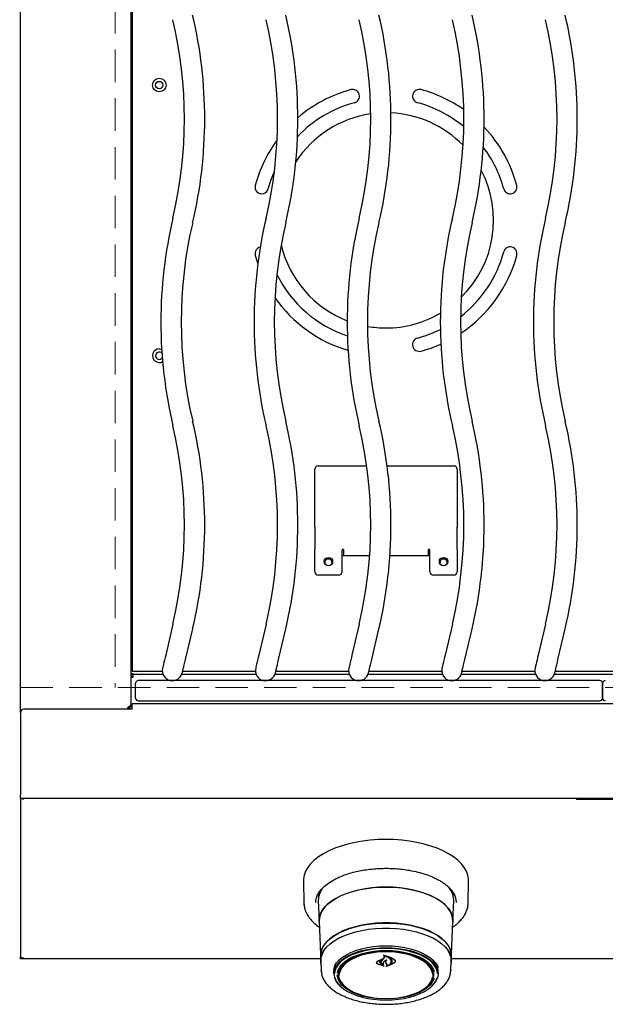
# Model space of a CAD drawing. Header units: inches. Extents: x 35 to 165, y 14 to 115.
# Tile 14 of 39: x 57 to 67, y 68 to 87. Entities that reach past the tile are written whole.
import ezdxf

# ---------------------------------------------------------------- set-up
doc = ezdxf.new("R2010")
doc.units = ezdxf.units.IN
doc.header["$LTSCALE"] = 12
doc.header["$MEASUREMENT"] = 0
doc.linetypes.add('HIDDEN', pattern=[0.075, 0.05, -0.025])
doc.layers.add('FORMAT', color=7, linetype='Continuous')
doc.styles.add('SLDTEXTSTYLE0', font='TXT', dxfattribs={"width": 0.75})
doc.dimstyles.new('SLDDIMSTYLE1', dxfattribs={"dimtxt": 1.17, "dimasz": 1.56, "dimexe": 0, "dimexo": 0.0625, "dimgap": 0.2925, "dimtad": 0, "dimtih": 1, "dimtoh": 1, "dimdec": 3, "dimrnd": 1e-09, "dimzin": 12, "dimdsep": 46, "dimlunit": 5, "dimtxsty": 'SLDTEXTSTYLE0', "dimsah": 1, "dimcen": 0.09, "dimadec": 0, "dimazin": 3, "dimtfac": 1, "dimtdec": 3, "dimtofl": 0, "dimtmove": 0, "dimatfit": 3, "dimfxl": 1, "dimfrac": 2, "dimtolj": 1, "dimtzin": 12, "dimarcsym": 0})

# ---------------------------------------------------------------- blocks, each defined once
blk = doc.blocks.new('_D_7')
at = {"layer": 'FORMAT'}
for p, q in [((56.004, 93.977), (42.469, 93.977)), ((43.969, 93.977), (43.969, 82.601)), ((43.969, 69.333), (43.969, 80.709)), ((55.963, 69.333), (42.469, 69.333))]:
    blk.add_line(p, q, dxfattribs=at)
for points in [[(43.969, 93.977), (43.729, 92.417), (44.209, 92.417)], [(43.969, 69.333), (44.209, 70.893), (43.729, 70.893)]]:
    blk.add_solid(points, dxfattribs=at)
at = {"layer": 'FORMAT', "insert": (42.955, 82.217), "char_height": 1.17, "attachment_point": 1, "style": 'SLDTEXTSTYLE0'}
blk.add_mtext('3A', dxfattribs=at)

msp = doc.modelspace()

# ---------------------------------------------------------------- linework, layer by layer
at = {"color": 7, "linetype": 'Continuous', "lineweight": 25}
for p, q in [((56.5628, 73.8796), (56.5628, 93.9351)), ((58.6008, 91.9085), (58.6008, 74.0333)), ((58.6253, 91.2286), (58.6253, 74.7131)), ((60.898, 82.3238), (60.9448, 82.1693)), ((62.0628, 78.4352), (62.9564, 78.4352)), ((63.3338, 78.4352), (64.5628, 78.4352)), ((62.0003, 77.3538), (62.0003, 78.3727)), ((64.6253, 78.3727), (64.6253, 77.3538)), ((62.0003, 77.3043), (62.0003, 77.3538)), ((62.0003, 77.3043), (62.0003, 76.8892)), ((64.6253, 77.3538), (64.6253, 77.3043)), ((64.6253, 76.8892), (64.6253, 77.3043)), ((62.0003, 76.8751), (62.0003, 76.8892)), ((62.0003, 76.4812), (62.0003, 76.8751)), ((62.5303, 76.8892), (62.5003, 76.8892)), ((62.5003, 76.8892), (62.5003, 76.8751)), ((62.5003, 76.4812), (62.5003, 76.8751)), ((62.5003, 76.7834), (63.0111, 76.7834)), ((62.5303, 76.8892), (62.5303, 76.7834)), ((63.386, 76.7834), (64.1253, 76.7834)), ((64.1253, 76.8892), (64.0953, 76.8892)), ((64.0953, 76.7834), (64.0953, 76.8892)), ((64.1253, 76.8751), (64.1253, 76.8892)), ((64.1253, 76.4812), (64.1253, 76.8751)), ((64.6253, 76.8892), (64.6253, 76.8751)), ((64.6253, 76.8751), (64.6253, 76.4812)), ((62.4378, 76.4187), (62.0628, 76.4187)), ((64.5628, 76.4187), (64.1878, 76.4187)), ((59.3783, 75.5137), (59.2441, 74.9431)), ((61.0983, 75.5137), (60.9641, 74.9431)), ((62.8183, 75.5137), (62.6841, 74.9431)), ((64.5383, 75.5137), (64.4041, 74.9431)), ((66.2583, 75.5137), (66.1241, 74.9431)), ((59.6081, 74.8574), (59.7424, 75.428)), ((61.3281, 74.8574), (61.4624, 75.428)), ((63.0481, 74.8574), (63.1824, 75.428)), ((64.7681, 74.8574), (64.9024, 75.428)), ((66.4881, 74.8574), (66.6224, 75.428)), ((58.6208, 74.9709), (58.6008, 74.9709)), ((58.6253, 74.9709), (58.6208, 74.9709)), ((58.6008, 74.6014), (58.6383, 74.6014)), ((58.6008, 74.5948), (58.6383, 74.5948)), ((58.6253, 74.7131), (58.6253, 74.6431)), ((58.6253, 74.6431), (59.1823, 74.6431)), ((58.6333, 74.5806), (58.6383, 74.5806)), ((58.6383, 74.6014), (58.6383, 74.5972)), ((58.6383, 74.5972), (58.6383, 74.5806)), ((58.6383, 74.5806), (58.6383, 74.5327)), ((59.1981, 74.5806), (58.6383, 74.5806)), ((60.9181, 74.5806), (59.5396, 74.5806)), ((59.5577, 74.6431), (60.9023, 74.6431)), ((62.6381, 74.5806), (61.2596, 74.5806)), ((61.2777, 74.6431), (62.6223, 74.6431)), ((64.3581, 74.5806), (62.9796, 74.5806)), ((62.9977, 74.6431), (64.3423, 74.6431)), ((66.0781, 74.5806), (64.6996, 74.5806)), ((64.7177, 74.6431), (66.0623, 74.6431)), ((67.8231, 74.5806), (66.4196, 74.5806)), ((66.4377, 74.6431), (67.8073, 74.6431)), ((58.6383, 74.5285), (58.6008, 74.5285)), ((58.6333, 74.5426), (58.6383, 74.5426)), ((58.6383, 74.5327), (58.6383, 74.5285)), ((58.6878, 74.1458), (58.6878, 74.4199)), ((67.2628, 74.4699), (58.7378, 74.4699)), ((67.3128, 74.1458), (67.3128, 74.4199)), ((67.3128, 74.4199), (67.3128, 74.1458)), ((76.0003, 74.0421), (58.6253, 74.0421)), ((58.6253, 73.9831), (58.6253, 74.0421)), ((58.7378, 74.0959), (67.2628, 74.0959)), ((56.5628, 73.8796), (56.5628, 72.3511)), ((58.6253, 73.9421), (56.6253, 73.9421)), ((58.5628, 73.9858), (58.5628, 73.9421)), ((58.5831, 73.9645), (58.5628, 73.9645)), ((58.5658, 73.9421), (58.5697, 73.9451)), ((58.5753, 73.9859), (58.5753, 73.9957)), ((58.5753, 73.9859), (58.6001, 73.9859)), ((58.5753, 73.9793), (58.5753, 73.9859)), ((58.5753, 73.9793), (58.5947, 73.9793)), ((58.6253, 73.9421), (58.6253, 73.9831)), ((56.5628, 72.2921), (56.5628, 72.3511)), ((78.0628, 72.2921), (56.5628, 72.2921)), ((56.5628, 72.2921), (56.5628, 69.3749)), ((56.6218, 72.2894), (56.6218, 72.2921)), ((66.8324, 72.2921), (66.8324, 72.2791)), ((66.8773, 72.2721), (66.8394, 72.2721)), ((67.0707, 72.2721), (66.8773, 72.2721)), ((67.1045, 72.2721), (67.0755, 72.2721)), ((67.1951, 72.2721), (67.1045, 72.2721)), ((67.1091, 72.2791), (67.1091, 72.2921)), ((67.2203, 72.2721), (67.1951, 72.2721)), ((67.197, 72.2791), (67.197, 72.2921)), ((67.5002, 72.2721), (67.2203, 72.2721)), ((61.7867, 70.7663), (61.7949, 70.3614)), ((64.8308, 70.3614), (64.839, 70.7663)), ((64.4886, 70.6363), (64.486, 70.6341)), ((62.0708, 70.5045), (62.0564, 70.5313)), ((62.0631, 70.4057), (62.0784, 70.0274)), ((64.5473, 70.0274), (64.5626, 70.4057)), ((64.5693, 70.5313), (64.5552, 70.5051)), ((64.5626, 70.4057), (64.5628, 70.4183)), ((64.601, 70.4336), (64.6104, 70.3725)), ((61.7949, 70.3614), (61.8077, 70.2825)), ((62.0806, 70.027), (62.1052, 69.4148)), ((64.5204, 69.4148), (64.5451, 70.027)), ((56.5628, 69.3749), (56.5628, 69.3722)), ((56.5628, 69.3332), (56.5628, 69.3722)), ((56.6218, 69.3332), (56.5628, 69.3332)), ((56.6218, 69.3332), (56.6218, 69.3411)), ((62.1064, 69.3332), (56.6218, 69.3332)), ((62.1045, 69.3785), (62.1083, 69.285)), ((63.1546, 69.2859), (63.2467, 69.3302)), ((63.1561, 69.2815), (63.234, 69.3191)), ((63.2352, 69.3181), (63.2074, 69.2935)), ((63.2478, 69.3291), (63.2355, 69.3201)), ((63.2355, 69.3185), (63.2355, 69.3237)), ((63.2366, 69.293), (63.2688, 69.3294)), ((63.267, 69.3357), (63.2845, 69.3626)), ((63.2688, 69.3294), (63.2864, 69.355)), ((63.2743, 69.3962), (63.2743, 69.3868)), ((63.2845, 69.3626), (63.2863, 69.3721)), ((63.3702, 69.3678), (63.3702, 69.3601)), ((64.5174, 69.285), (64.5212, 69.3785)), ((70.1064, 69.3332), (64.5193, 69.3332)), ((62.1106, 69.2851), (62.1178, 69.1066)), ((62.4378, 69.0863), (62.4416, 69.127)), ((63.142, 69.2621), (63.142, 69.2597)), ((63.2777, 69.1955), (63.1626, 69.233)), ((63.2694, 69.1994), (63.1638, 69.233)), ((63.1992, 69.2684), (63.1992, 69.2757)), ((63.226, 69.27), (63.226, 69.2677)), ((63.2261, 69.2248), (63.2704, 69.2004)), ((63.2275, 69.2258), (63.2787, 69.1965)), ((63.2618, 69.2261), (63.2618, 69.2262)), ((63.3185, 69.247), (63.3096, 69.2667)), ((63.3204, 69.2464), (63.3115, 69.265)), ((63.3302, 69.2238), (63.3185, 69.247)), ((63.3321, 69.2242), (63.3204, 69.2464)), ((63.3321, 69.2147), (63.3321, 69.2259)), ((63.4676, 69.2585), (63.3994, 69.2196)), ((63.4047, 69.2243), (63.4047, 69.2241)), ((63.466, 69.2571), (63.4062, 69.2237)), ((63.4065, 69.2794), (63.4065, 69.2824)), ((63.4831, 69.2866), (63.4831, 69.2904)), ((64.5079, 69.1066), (64.5151, 69.2851)), ((64.5081, 69.1186), (64.5079, 69.1066)), ((62.1183, 69.0977), (62.1178, 69.1066)), ((62.3475, 69.0996), (62.3477, 69.1094)), ((62.3487, 69.0883), (62.3485, 69.098)), ((62.3487, 69.0883), (62.3503, 69.0463)), ((62.438, 69.0775), (62.4378, 69.0863)), ((62.438, 69.0775), (62.44, 69.0291)), ((64.1857, 69.0291), (64.1877, 69.0775)), ((64.2754, 69.0463), (64.277, 69.0883))]:
    msp.add_line(p, q, dxfattribs=at)
at = {"color": 7, "linetype": 'Continuous', "lineweight": 25, "flags": 128}
for points in [[(61.1395, 83.5532), (61.1934, 83.7262), (61.2515, 83.8728)], [(59.1253, 80.5959), (59.1681, 80.5883), (59.1712, 80.5872)], [(59.2441, 74.9431), (59.2329, 74.8956), (59.2222, 74.8499), (59.2123, 74.8079), (59.2036, 74.771), (59.1965, 74.7407), (59.1912, 74.7182), (59.1879, 74.7044), (59.1868, 74.6997)], [(60.9641, 74.9431), (60.9529, 74.8956), (60.9422, 74.8499), (60.9323, 74.8079), (60.9236, 74.771), (60.9165, 74.7407), (60.9112, 74.7182), (60.9079, 74.7044), (60.9068, 74.6997)], [(62.6841, 74.9431), (62.6729, 74.8956), (62.6622, 74.8499), (62.6523, 74.8079), (62.6436, 74.771), (62.6365, 74.7407), (62.6312, 74.7182), (62.6279, 74.7044), (62.6268, 74.6997)], [(64.4041, 74.9431), (64.3929, 74.8956), (64.3822, 74.8499), (64.3723, 74.8079), (64.3636, 74.771), (64.3565, 74.7407), (64.3512, 74.7182), (64.3479, 74.7044), (64.3468, 74.6997)], [(66.1241, 74.9431), (66.1129, 74.8956), (66.1022, 74.8499), (66.0923, 74.8079), (66.0836, 74.771), (66.0765, 74.7407), (66.0712, 74.7182), (66.0679, 74.7044), (66.0668, 74.6997)], [(59.5509, 74.614), (59.552, 74.6187), (59.5552, 74.6326), (59.5605, 74.6551), (59.5677, 74.6853), (59.5763, 74.7222), (59.5862, 74.7643), (59.597, 74.8099), (59.6081, 74.8574)], [(61.2709, 74.614), (61.272, 74.6187), (61.2752, 74.6326), (61.2805, 74.6551), (61.2877, 74.6853), (61.2963, 74.7222), (61.3062, 74.7643), (61.317, 74.8099), (61.3281, 74.8574)], [(62.9909, 74.614), (62.992, 74.6187), (62.9952, 74.6326), (63.0005, 74.6551), (63.0077, 74.6853), (63.0163, 74.7222), (63.0262, 74.7643), (63.037, 74.8099), (63.0481, 74.8574)], [(64.7109, 74.614), (64.712, 74.6187), (64.7152, 74.6326), (64.7205, 74.6551), (64.7277, 74.6853), (64.7363, 74.7222), (64.7462, 74.7643), (64.757, 74.8099), (64.7681, 74.8574)], [(66.4309, 74.614), (66.432, 74.6187), (66.4352, 74.6326), (66.4405, 74.6551), (66.4477, 74.6853), (66.4563, 74.7222), (66.4662, 74.7643), (66.477, 74.8099), (66.4881, 74.8574)], [(64.839, 70.7663), (64.8378, 70.8052), (64.8248, 70.8779), (64.7981, 70.9496), (64.7578, 71.0197), (64.7042, 71.0875), (64.638, 71.1525), (64.5597, 71.214), (64.47, 71.2715), (64.3697, 71.3245), (64.2597, 71.3724), (64.1411, 71.4149), (64.015, 71.4515), (63.8824, 71.4819), (63.7446, 71.5059), (63.6029, 71.5231), (63.4585, 71.5336), (63.3128, 71.537), (63.1671, 71.5336), (63.0228, 71.5231), (62.8811, 71.5059), (62.7433, 71.4819), (62.6107, 71.4515), (62.4846, 71.4149), (62.366, 71.3724), (62.256, 71.3245), (62.1557, 71.2715), (62.066, 71.214), (61.9877, 71.1525), (61.9215, 71.0875), (61.8679, 71.0197), (61.8276, 70.9496), (61.8009, 70.8779), (61.7879, 70.8052), (61.7867, 70.7663)], [(62.082, 69.9907), (62.0781, 70.0398), (62.0851, 70.1054), (62.106, 70.1703), (62.1406, 70.2337), (62.1885, 70.2949), (62.2491, 70.3532), (62.3217, 70.408), (62.4056, 70.4586), (62.4998, 70.5044), (62.6031, 70.545), (62.7146, 70.5799), (62.8328, 70.6086), (62.9564, 70.6309), (63.0841, 70.6465), (63.2143, 70.6552), (63.3457, 70.657), (63.4767, 70.6517), (63.6059, 70.6396), (63.7317, 70.6206), (63.8528, 70.595), (63.9678, 70.5632), (64.0753, 70.5254), (64.1742, 70.4821), (64.2634, 70.4339), (64.3418, 70.3811), (64.4085, 70.3245), (64.4628, 70.2646), (64.5041, 70.2023), (64.5319, 70.138), (64.5458, 70.0727), (64.5458, 70.007), (64.5437, 69.9907)], [(63.3128, 70.6557), (63.1818, 70.6522), (63.0523, 70.6417), (62.9257, 70.6245), (62.8035, 70.6006), (62.6871, 70.5703), (62.5778, 70.5341), (62.4768, 70.4922), (62.3853, 70.4452), (62.3043, 70.3936), (62.2347, 70.338), (62.1773, 70.279), (62.1328, 70.2173), (62.1017, 70.1536), (62.0842, 70.0886), (62.0806, 70.027)], [(64.5451, 70.027), (64.5415, 70.0886), (64.524, 70.1536), (64.4929, 70.2173), (64.4484, 70.279), (64.391, 70.338), (64.3214, 70.3936), (64.2404, 70.4452), (64.1489, 70.4922), (64.0479, 70.5341), (63.9386, 70.5703), (63.8221, 70.6006), (63.7, 70.6245), (63.5734, 70.6417), (63.4439, 70.6522), (63.3128, 70.6557)], [(61.7949, 70.3614), (61.7963, 70.3357), (61.8052, 70.2806)], [(64.8035, 70.2256), (64.8231, 70.2925), (64.8308, 70.3614)], [(64.5212, 69.3785), (64.5214, 69.3907), (64.5143, 69.456), (64.4932, 69.5206), (64.4581, 69.5837), (64.4097, 69.6444), (64.3484, 69.7022), (64.275, 69.7564), (64.1903, 69.8063), (64.0953, 69.8513), (63.9911, 69.8909), (63.879, 69.9246), (63.7602, 69.9521), (63.6362, 69.973), (63.5084, 69.987), (63.3783, 69.9941), (63.2474, 69.9941), (63.1173, 69.987), (62.9895, 69.973), (62.8655, 69.9521), (62.7467, 69.9246), (62.6346, 69.8909), (62.5304, 69.8513), (62.4354, 69.8063), (62.3507, 69.7564), (62.2773, 69.7022), (62.216, 69.6444), (62.1675, 69.5837), (62.1325, 69.5206), (62.1114, 69.456), (62.1043, 69.3907), (62.1045, 69.3785)], [(62.1068, 69.4043), (62.1136, 69.4551), (62.1347, 69.5195), (62.1696, 69.5825), (62.218, 69.6431), (62.2792, 69.7008), (62.3525, 69.7549), (62.437, 69.8047), (62.5319, 69.8496), (62.6359, 69.8891), (62.7478, 69.9228), (62.8663, 69.9502), (62.9901, 69.9711), (63.1177, 69.9851), (63.2475, 69.9922), (63.3782, 69.9922), (63.508, 69.9851), (63.6356, 69.9711), (63.7594, 69.9502), (63.8779, 69.9228), (63.9898, 69.8891), (64.0938, 69.8496), (64.1887, 69.8047), (64.2732, 69.7549), (64.3465, 69.7008), (64.4077, 69.6431), (64.456, 69.5825), (64.491, 69.5195), (64.5121, 69.4551), (64.5187, 69.4079)], [(62.1121, 69.2479), (62.1081, 69.2972), (62.1151, 69.3623), (62.1362, 69.4267), (62.1711, 69.4895), (62.2194, 69.5501), (62.2805, 69.6077), (62.3537, 69.6617), (62.4382, 69.7114), (62.5329, 69.7563), (62.6367, 69.7958), (62.7485, 69.8294), (62.8669, 69.8568), (62.9905, 69.8776), (63.1179, 69.8916), (63.2476, 69.8987), (63.3781, 69.8987), (63.5078, 69.8916), (63.6352, 69.8776), (63.7588, 69.8568), (63.8772, 69.8294), (63.989, 69.7958), (64.0928, 69.7563), (64.1875, 69.7114), (64.272, 69.6617), (64.3452, 69.6077), (64.4063, 69.5501), (64.4546, 69.4895), (64.4895, 69.4267), (64.5106, 69.3623), (64.5176, 69.2972), (64.5136, 69.2479)], [(62.1106, 69.2851), (62.1103, 69.2972), (62.1174, 69.3622), (62.1385, 69.4264), (62.1733, 69.4892), (62.2215, 69.5496), (62.2825, 69.6071), (62.3555, 69.661), (62.4398, 69.7107), (62.5344, 69.7554), (62.638, 69.7948), (62.7496, 69.8284), (62.8678, 69.8557), (62.9911, 69.8765), (63.1183, 69.8905), (63.2477, 69.8975), (63.378, 69.8975), (63.5074, 69.8905), (63.6346, 69.8765), (63.7579, 69.8557), (63.8761, 69.8284), (63.9877, 69.7948), (64.0913, 69.7554), (64.1859, 69.7107), (64.2702, 69.661), (64.3432, 69.6071), (64.4042, 69.5496), (64.4524, 69.4892), (64.4872, 69.4264), (64.5083, 69.3622), (64.5153, 69.2972), (64.5151, 69.2851)], [(62.3501, 69.056), (62.3572, 69.1141), (62.3781, 69.1712), (62.4127, 69.2267), (62.4604, 69.2797), (62.5206, 69.3295), (62.5923, 69.3752), (62.6745, 69.4163), (62.766, 69.4522), (62.8655, 69.4823), (62.9715, 69.5061), (63.0825, 69.5234), (63.1968, 69.5339), (63.3128, 69.5374), (63.4289, 69.5339), (63.5432, 69.5234), (63.6542, 69.5061), (63.7602, 69.4823), (63.8597, 69.4522), (63.9512, 69.4163), (64.0334, 69.3752), (64.1051, 69.3295), (64.1653, 69.2797), (64.213, 69.2267), (64.2476, 69.1712), (64.2685, 69.1141), (64.2755, 69.056), (64.2685, 68.998), (64.2476, 68.9409), (64.213, 68.8854), (64.1653, 68.8324), (64.1456, 68.8146)], [(63.3128, 69.5229), (63.198, 69.5194), (63.0848, 69.5091), (62.9749, 69.492), (62.8699, 69.4683), (62.7714, 69.4386), (62.6808, 69.4031), (62.5994, 69.3624), (62.5284, 69.3171), (62.4689, 69.2678), (62.4217, 69.2154), (62.3874, 69.1604), (62.3667, 69.1038), (62.3603, 69.0624)], [(62.3684, 69.2086), (62.3995, 69.2571), (62.4479, 69.3108), (62.5089, 69.3613), (62.5817, 69.4077), (62.6651, 69.4495), (62.7579, 69.4858), (62.8589, 69.5163), (62.9664, 69.5406), (63.0791, 69.5581), (63.1951, 69.5687), (63.3128, 69.5723), (63.4306, 69.5687), (63.5466, 69.5581), (63.6592, 69.5406), (63.7668, 69.5163), (63.8678, 69.4858), (63.9606, 69.4495), (64.044, 69.4077), (64.1168, 69.3613), (64.1778, 69.3108), (64.2262, 69.2571), (64.2613, 69.2007), (64.2749, 69.1686)], [(62.4151, 69.0659), (62.4151, 69.0659), (62.4292, 69.122), (62.4573, 69.1767), (62.4989, 69.2292), (62.5533, 69.2787), (62.6197, 69.3244), (62.6971, 69.3656), (62.7841, 69.4016), (62.8795, 69.4318), (62.9817, 69.4559), (63.0891, 69.4733), (63.2001, 69.4839), (63.3128, 69.4875)], [(64.2658, 69.0543), (64.259, 69.1038), (64.2383, 69.1604), (64.204, 69.2154), (64.1568, 69.2678), (64.0973, 69.3171), (64.0263, 69.3624), (63.9449, 69.4031), (63.8543, 69.4386), (63.7558, 69.4683), (63.6508, 69.492), (63.5409, 69.5091), (63.4277, 69.5194), (63.3128, 69.5229)], [(63.3128, 69.4875), (63.4256, 69.4839), (63.5366, 69.4733), (63.644, 69.4559), (63.7462, 69.4318), (63.8416, 69.4016), (63.9286, 69.3656), (64.006, 69.3244), (64.0724, 69.2787), (64.1268, 69.2292), (64.1684, 69.1767), (64.1965, 69.122), (64.204, 69.0989)], [(62.6901, 69.3623), (62.6305, 69.3297), (62.5651, 69.2847), (62.5115, 69.2359), (62.4706, 69.1842), (62.4429, 69.1304), (62.429, 69.0752), (62.429, 69.0196), (62.4429, 68.9644), (62.4706, 68.9106), (62.5115, 68.8589), (62.5651, 68.8101), (62.5941, 68.7887)], [(62.5494, 68.8262), (62.5388, 68.836), (62.4935, 68.8872), (62.4617, 68.9408), (62.4438, 68.996), (62.4402, 69.0519), (62.451, 69.1076), (62.4759, 69.1621), (62.5145, 69.2146), (62.5663, 69.2642), (62.6303, 69.3101), (62.7055, 69.3515), (62.7907, 69.3878), (62.8844, 69.4183), (62.9852, 69.4426), (63.0914, 69.4602), (63.2012, 69.4709), (63.3128, 69.4745)], [(64.1758, 69.0479), (64.1727, 69.0697), (64.155, 69.1244), (64.1235, 69.1774), (64.0787, 69.228), (64.0213, 69.2754), (63.9523, 69.3186), (63.8728, 69.3571), (63.7841, 69.3902), (63.6877, 69.4174), (63.585, 69.4382), (63.478, 69.4522), (63.3682, 69.4593), (63.2575, 69.4593), (63.1477, 69.4522), (63.0406, 69.4382), (62.938, 69.4174), (62.8416, 69.3902), (62.7529, 69.3571), (62.6734, 69.3186), (62.6044, 69.2754), (62.547, 69.228), (62.5022, 69.1774), (62.4707, 69.1244), (62.453, 69.0697), (62.4496, 69.0447)], [(63.3128, 69.4745), (63.4245, 69.4709), (63.5343, 69.4602), (63.6405, 69.4426), (63.7413, 69.4183), (63.835, 69.3878), (63.9202, 69.3515), (63.9954, 69.3101), (64.0594, 69.2642), (64.1112, 69.2146), (64.1498, 69.1621), (64.1747, 69.1076), (64.1854, 69.0519), (64.1819, 68.996), (64.164, 68.9408), (64.1322, 68.8872), (64.0869, 68.836), (64.0763, 68.8262)], [(64.0316, 68.7887), (64.0606, 68.8101), (64.1142, 68.8589), (64.1551, 68.9106), (64.1828, 68.9644), (64.1967, 69.0196), (64.1967, 69.0752), (64.1828, 69.1304), (64.1551, 69.1842), (64.1142, 69.2359), (64.0606, 69.2847), (63.9952, 69.3297), (63.9356, 69.3623)], [(62.3485, 69.098), (62.3555, 69.1561), (62.3734, 69.2069)], [(64.1841, 69.127), (64.1878, 69.0863), (64.1877, 69.0775)], [(62.3647, 68.9977), (62.3667, 68.9889), (62.3874, 68.9323), (62.4217, 68.8774), (62.4689, 68.8249), (62.5284, 68.7756), (62.5994, 68.7303), (62.6808, 68.6896), (62.7714, 68.6542), (62.8699, 68.6244), (62.9749, 68.6008), (63.0848, 68.5836), (63.198, 68.5733), (63.3128, 68.5698), (63.4277, 68.5733), (63.5409, 68.5836), (63.6508, 68.6008), (63.7558, 68.6244), (63.8543, 68.6542), (63.9449, 68.6896), (64.0263, 68.7303), (64.0973, 68.7756), (64.1568, 68.8249), (64.204, 68.8774), (64.2383, 68.9323), (64.259, 68.9887)], [(64.204, 68.9763), (64.1965, 68.9534), (64.1684, 68.8987), (64.1268, 68.8462), (64.0724, 68.7967), (64.006, 68.751), (63.9286, 68.7098), (63.8416, 68.6738), (63.7462, 68.6436), (63.644, 68.6195), (63.5366, 68.6021), (63.4256, 68.5915), (63.3128, 68.5879), (63.2001, 68.5915), (63.0891, 68.6021), (62.9817, 68.6195), (62.8795, 68.6436), (62.7841, 68.6738), (62.6971, 68.7098), (62.6197, 68.751), (62.5533, 68.7967), (62.4989, 68.8462), (62.4573, 68.8987), (62.4292, 68.9534), (62.4151, 69.0095), (62.4133, 69.0349)], [(62.4291, 69.0767), (62.4358, 69.0327), (62.441, 69.015)], [(63.3128, 68.5963), (63.4233, 68.5999), (63.532, 68.6105), (63.637, 68.6279), (63.7367, 68.6519), (63.8295, 68.6821), (63.9138, 68.718), (63.9882, 68.759), (64.0515, 68.8044), (64.1027, 68.8534), (64.141, 68.9054), (64.1656, 68.9593), (64.1756, 69.0067)], [(64.1847, 69.015), (64.1899, 69.0327), (64.1966, 69.0767)], [(62.4827, 68.9088), (62.4847, 68.9054), (62.5229, 68.8534), (62.5741, 68.8044), (62.6375, 68.759), (62.7119, 68.718), (62.7962, 68.6821), (62.889, 68.6519), (62.9887, 68.6279), (63.0937, 68.6105), (63.2024, 68.5999), (63.3128, 68.5963)]]:
    msp.add_lwpolyline(points, dxfattribs=at)
at = {"color": 7, "linetype": 'Continuous', "lineweight": 25}
for centre, radius in [((59.1253, 85.4709), 0.125), ((59.1253, 85.4709), 0.068), ((62.2503, 76.6687), 0.0775), ((64.3753, 76.6687), 0.0775)]:
    msp.add_circle(centre, radius, dxfattribs=at)
for centre, radius, start, end in [((51.5904, 84.8459), 8.3745, 346.76135, 13.23865), ((53.3104, 84.8459), 8.3745, 346.76135, 13.23865), ((55.0304, 84.8459), 8.3745, 346.76135, 13.23865), ((56.7504, 84.8459), 8.3745, 346.76135, 13.23865), ((58.4704, 84.8459), 8.3745, 346.76135, 13.23865), ((51.5904, 84.8459), 8.0005, 346.76135, 13.23865), ((53.3104, 84.8459), 8.0005, 346.76135, 13.23865), ((55.0304, 84.8459), 8.0005, 346.76135, 13.23865), ((56.7504, 84.8459), 8.0005, 346.76135, 13.23865), ((58.4704, 84.8459), 8.0005, 346.76135, 13.23865), ((63.3128, 82.9709), 2.5, 105, 130.63021), ((62.6982, 85.2649), 0.125, 285, 105), ((63.9275, 85.2649), 0.125, 75, 255), ((63.3128, 82.9709), 2.5, 54.93553, 75), ((63.3128, 82.9709), 2.25, 105, 136.58378), ((63.3128, 82.9709), 2.25, 50.31444, 75), ((63.3128, 82.9709), 1.987, 98.17216, 146.94251), ((63.3128, 82.9709), 1.987, 44.25568, 87.36432), ((63.3128, 82.9709), 2.5, 15, 43.5901), ((63.3128, 82.9709), 2.5, 143.56981, 165), ((63.3128, 82.9709), 2.25, 15, 37.04114), ((63.3128, 82.9709), 1.987, 314.38519, 27.77143), ((61.0188, 83.5856), 0.125, 165, 345), ((65.6069, 83.5856), 0.125, 195, 15), ((67.5303, 81.0959), 8.3745, 166.76135, 193.23865), ((69.2503, 81.0959), 8.3745, 166.76135, 193.23865), ((70.9703, 81.0959), 8.3745, 166.76135, 193.23865), ((72.6903, 81.0959), 8.3745, 166.76135, 193.23865), ((74.4103, 81.0959), 8.3745, 166.76135, 193.23865), ((67.5303, 81.0959), 8.0005, 166.76135, 193.23865), ((69.2503, 81.0959), 8.0005, 166.76135, 193.23865), ((70.9703, 81.0959), 8.0005, 166.76135, 193.23865), ((72.6903, 81.0959), 8.0005, 166.76135, 193.23865), ((74.4103, 81.0959), 8.0005, 166.76135, 193.23865), ((61.0188, 82.3562), 0.125, 103.0318, 195), ((63.3128, 82.9709), 1.987, 193.10601, 248.84594), ((63.3128, 82.9709), 2.25, 307.75028, 345), ((65.6069, 82.3562), 0.125, 345, 165), ((63.3128, 82.9709), 2.5, 303.49537, 345), ((63.3128, 82.9709), 2.25, 206.41026, 251.52277), ((63.3128, 82.9709), 2.5, 214.88764, 253.72468), ((63.3128, 82.9709), 1.987, 270, 300.36499), ((63.3128, 82.9709), 1.987, 260.06982, 270), ((63.3128, 82.9709), 2.25, 285, 296.50305), ((63.9275, 80.6768), 0.125, 105, 285), ((59.1253, 80.4709), 0.125, 90, 300.03477), ((63.3128, 82.9709), 2.5, 285, 293.90309), ((59.1253, 80.4709), 0.068, 42.07286, 326.43266), ((51.5904, 77.3459), 8.0005, 346.76135, 13.23865), ((51.5904, 77.3459), 8.3745, 346.76135, 13.23865), ((53.3104, 77.3459), 8.0005, 346.76135, 13.23865), ((53.3104, 77.3459), 8.3745, 346.76135, 13.23865), ((55.0304, 77.3459), 8.0005, 346.76135, 13.23865), ((55.0304, 77.3459), 8.3745, 346.76135, 13.23865), ((56.7504, 77.3459), 8.0005, 346.76135, 13.23865), ((56.7504, 77.3459), 8.3745, 346.76135, 13.23865), ((58.4704, 77.3459), 8.0005, 346.76135, 13.23865), ((58.4704, 77.3459), 8.3745, 346.76135, 13.23865), ((62.0628, 78.3727), 0.0625, 90, 180), ((64.5628, 78.3727), 0.0625, 0, 90), ((62.2503, 76.6483), 0.0675, 338.06456, 201.93544), ((64.3753, 76.6483), 0.0675, 338.06457, 201.93543), ((62.0628, 76.4812), 0.0625, 180, 270), ((62.4378, 76.4812), 0.0625, 270, 0), ((64.1878, 76.4812), 0.0625, 180, 270), ((64.5628, 76.4812), 0.0625, 270, 0), ((58.6333, 74.5226), 0.058, 90, 124.07965), ((59.3688, 74.6569), 0.187, 166.76135, 346.76135), ((61.0888, 74.6569), 0.187, 166.76135, 346.76135), ((62.8088, 74.6569), 0.187, 166.76135, 346.76135), ((64.5288, 74.6569), 0.187, 166.76135, 346.76135), ((66.2488, 74.6569), 0.187, 166.76135, 346.76135), ((58.6333, 74.5226), 0.02, 90, 162.93981), ((58.7378, 74.4199), 0.05, 90, 180), ((67.2628, 74.4199), 0.05, 0, 90), ((67.3628, 74.4199), 0.05, 90, 180), ((58.7378, 74.1458), 0.05, 180, 270), ((67.2628, 74.1458), 0.05, 270, 0), ((67.3628, 74.1458), 0.05, 180, 270), ((56.6253, 73.8796), 0.0625, 90, 180), ((58.5563, 73.9586), 0.019, 135, 239.88288), ((66.8394, 72.2791), 0.007, 180, 270), ((62.4377, 70.4082), 0.3746, 138.54172, 180.38013), ((64.1829, 70.4058), 0.3802, 1.87826, 41.98716), ((60.4579, 71.6594), 3.6457, 319.61407, 320.4021), ((63.9825, 69.09), 0.2946, 359.66015, 46.90013), ((64.0062, 69.0976), 0.2715, 354.11035, 39.33858), ((62.6814, 69.0785), 0.332, 183.88602, 232.67577)]:
    msp.add_arc(centre, radius, start, end, dxfattribs=at)
for points, knots in [([(58.6008, 74.0333), (58.6008, 74.0281), (58.5993, 74.023), (58.5935, 74.0128), (58.5892, 74.0077), (58.5785, 73.9975), (58.5721, 73.9924), (58.558, 73.9822), (58.5504, 73.9771), (58.5428, 73.972)], [0, 0, 0, 0, 0.25, 0.25, 0.5, 0.5, 0.75, 0.75, 1, 1, 1, 1]), ([(58.5697, 73.9451), (58.5748, 73.9527), (58.5799, 73.9603), (58.5901, 73.9743), (58.5952, 73.9808), (58.6055, 73.9915), (58.6106, 73.9958), (58.6208, 74.0016), (58.6259, 74.0031), (58.631, 74.0031)], [0, 0, 0, 0, 0.25, 0.25, 0.5, 0.5, 0.75, 0.75, 1, 1, 1, 1]), ([(56.5904, 72.2921), (56.5933, 72.2909), (56.6024, 72.2871), (56.6139, 72.2885), (56.6218, 72.2894)], [0, 0, 0, 0, 0.3162632, 1, 1, 1, 1]), ([(67.1091, 72.2791), (67.1091, 72.279), (67.1091, 72.2787), (67.1089, 72.2783), (67.108, 72.2774), (67.1036, 72.2753), (67.0908, 72.273), (67.079, 72.2721), (67.0708, 72.2721), (67.0707, 72.2721)], [0, 0, 0, 0, 0.0067192, 0.0153834, 0.031456, 0.0874358, 0.3562743, 0.9962714, 1, 1, 1, 1]), ([(67.2203, 72.2721), (67.2203, 72.2721), (67.2188, 72.2721), (67.2127, 72.2724), (67.2051, 72.2735), (67.1989, 72.2764), (67.1975, 72.2777), (67.197, 72.2785), (67.197, 72.2789), (67.197, 72.2791)], [0, 0, 0, 0, 0.0048161, 0.1839514, 0.7661666, 0.9111938, 0.9560825, 0.9809898, 1, 1, 1, 1]), ([(62.0284, 70.4578), (62.0373, 70.4822), (62.054, 70.5283), (62.0976, 70.5923), (62.1612, 70.6629), (62.2508, 70.7354), (62.362, 70.8007), (62.47, 70.8509), (62.5798, 70.8926), (62.6989, 70.9282), (62.8233, 70.9568), (62.9485, 70.9785), (63.0818, 70.9941), (63.2188, 71.0026), (63.3552, 71.0039), (63.4892, 70.9983), (63.6197, 70.986), (63.7588, 70.9656), (63.9033, 70.9349), (64.0453, 70.8932), (64.1578, 70.8501), (64.2424, 70.8104), (64.3042, 70.7768), (64.3551, 70.7452), (64.3977, 70.7152), (64.4384, 70.6831), (64.4814, 70.644), (64.5272, 70.5935), (64.5687, 70.5308), (64.5957, 70.476), (64.5999, 70.4421), (64.601, 70.4336)], [0, 0, 0, 0, 0.04236989, 0.07988337, 0.11188646, 0.16788086, 0.21626644, 0.24887611, 0.28546815, 0.32604235, 0.3590953, 0.39438874, 0.43130146, 0.46787846, 0.50397559, 0.53959107, 0.57472342, 0.60937126, 0.65479767, 0.69932509, 0.74028176, 0.76755057, 0.79185741, 0.81320316, 0.83255554, 0.85076017, 0.87517679, 0.90578101, 0.94254811, 0.98546126, 1, 1, 1, 1]), ([(62.0153, 70.3726), (62.0158, 70.4005), (62.0162, 70.4289), (62.0282, 70.4574), (62.0284, 70.4578)], [0, 0, 0, 0, 0.985515, 1, 1, 1, 1]), ([(61.8077, 70.2825), (61.8092, 70.2711), (61.8151, 70.2261), (61.8508, 70.1549), (61.9047, 70.0743), (61.9721, 70.0021), (62.0309, 69.9493), (62.0749, 69.9201), (62.0851, 69.9133)], [0, 0, 0, 0, 0.0834258, 0.3266326, 0.5382542, 0.718945, 0.93445, 1, 1, 1, 1]), ([(64.5405, 69.9123), (64.5503, 69.9191), (64.5756, 69.9367), (64.6177, 69.9707), (64.67, 70.0183), (64.7253, 70.0808), (64.7732, 70.1491), (64.7917, 70.1978), (64.7999, 70.2193)], [0, 0, 0, 0, 0.0766485, 0.1982827, 0.3606408, 0.5638431, 0.807999, 1, 1, 1, 1]), ([(64.7999, 70.2193), (64.8046, 70.2296), (64.8258, 70.276), (64.8286, 70.324), (64.8308, 70.3614)], [0, 0, 0, 0, 0.2222043, 1, 1, 1, 1]), ([(56.6218, 69.3411), (56.6141, 69.3404), (56.5987, 69.3391), (56.5792, 69.3466), (56.5655, 69.3591), (56.5637, 69.3696), (56.5628, 69.3749)], [0, 0, 0, 0, 0.2499996, 0.5000012, 0.7500041, 1, 1, 1, 1]), ([(63.2074, 69.2935), (63.2031, 69.2865), (63.1977, 69.2776), (63.1973, 69.2682), (63.1972, 69.2661)], [0, 0, 0, 0, 0.7757428, 1, 1, 1, 1]), ([(63.2092, 69.2967), (63.205, 69.2895), (63.1997, 69.2803), (63.1993, 69.2706), (63.1992, 69.2684)], [0, 0, 0, 0, 0.7791252, 1, 1, 1, 1]), ([(63.2651, 69.222), (63.258, 69.2256), (63.2428, 69.2331), (63.2281, 69.2497), (63.2223, 69.269), (63.226, 69.2854), (63.2326, 69.2943), (63.2348, 69.2973)], [0, 0, 0, 0, 0.1990303, 0.4256166, 0.6540045, 0.8841031, 1, 1, 1, 1]), ([(63.2602, 69.2257), (63.2537, 69.2293), (63.2399, 69.237), (63.2277, 69.2531), (63.2245, 69.2712), (63.2297, 69.2848), (63.2354, 69.2916), (63.2366, 69.293)], [0, 0, 0, 0, 0.21127318, 0.45205718, 0.69390155, 0.93658772, 1, 1, 1, 1]), ([(63.2352, 69.3181), (63.2353, 69.3182), (63.2354, 69.3183), (63.2355, 69.3185), (63.2355, 69.3187), (63.2353, 69.3189), (63.2351, 69.319), (63.2348, 69.3191), (63.2344, 69.3192), (63.2342, 69.3191), (63.234, 69.3191), (63.234, 69.3191)], [0, 0, 0, 0, 0.11813272, 0.23652971, 0.35544852, 0.47486907, 0.59405605, 0.71226999, 0.82952123, 0.94597702, 1, 1, 1, 1]), ([(63.2467, 69.3302), (63.2468, 69.3302), (63.247, 69.3303), (63.2474, 69.3303), (63.2477, 69.3302), (63.2479, 69.3301), (63.2481, 69.3299), (63.2482, 69.3297), (63.2482, 69.3294), (63.248, 69.3292), (63.2479, 69.3292), (63.2478, 69.3291)], [0, 0, 0, 0, 0.1132318, 0.2264701, 0.3395336, 0.4534803, 0.5690132, 0.6862735, 0.8045461, 0.9227137, 1, 1, 1, 1]), ([(63.3255, 69.3067), (63.3116, 69.3003), (63.2866, 69.2887), (63.2711, 69.2724), (63.2642, 69.2652)], [0, 0, 0, 0, 0.5544303, 1, 1, 1, 1]), ([(63.3178, 69.306), (63.3045, 69.2986), (63.2837, 69.287), (63.2707, 69.272), (63.266, 69.2666)], [0, 0, 0, 0, 0.6414884, 1, 1, 1, 1]), ([(63.2667, 69.3987), (63.2666, 69.3987), (63.2664, 69.3988), (63.2663, 69.3991), (63.2663, 69.3993), (63.2663, 69.3995), (63.2665, 69.3997), (63.2668, 69.3998), (63.2671, 69.3999), (63.2674, 69.3999), (63.2675, 69.3999), (63.2675, 69.3999)], [0, 0, 0, 0, 0.1228637, 0.2458111, 0.3703956, 0.495953, 0.6207543, 0.7436365, 0.863931, 0.9824216, 1, 1, 1, 1]), ([(63.2743, 69.3938), (63.2742, 69.3939), (63.2724, 69.3959), (63.2695, 69.3973), (63.2667, 69.3987)], [0, 0, 0, 0, 0.0498895, 1, 1, 1, 1]), ([(63.2675, 69.3999), (63.2858, 69.3953), (63.3242, 69.3856), (63.3705, 69.3572), (63.3931, 69.3311), (63.4004, 69.3163), (63.4013, 69.3144)], [0, 0, 0, 0, 0.2963835, 0.623257, 0.9530091, 1, 1, 1, 1]), ([(63.2756, 69.3874), (63.2755, 69.3874), (63.2753, 69.3874), (63.275, 69.3874), (63.2747, 69.3873), (63.2744, 69.3871), (63.2743, 69.3869), (63.2743, 69.3867), (63.2744, 69.3865), (63.2745, 69.3864), (63.2746, 69.3863)], [0, 0, 0, 0, 0.1256954, 0.2513915, 0.3770885, 0.5035624, 0.6315651, 0.7608159, 0.8906073, 1, 1, 1, 1]), ([(63.2864, 69.355), (63.2875, 69.3585), (63.2898, 69.3656), (63.2857, 69.3764), (63.2793, 69.3831), (63.275, 69.3861), (63.2746, 69.3863)], [0, 0, 0, 0, 0.322036, 0.6441849, 0.9666104, 1, 1, 1, 1]), ([(63.2756, 69.3874), (63.2939, 69.3824), (63.3316, 69.3722), (63.3761, 69.3444), (63.3917, 69.3209), (63.3993, 69.3094)], [0, 0, 0, 0, 0.3218837, 0.6660545, 1, 1, 1, 1]), ([(63.3096, 69.2667), (63.3085, 69.2727), (63.3063, 69.2847), (63.3128, 69.2978), (63.3184, 69.3042), (63.3193, 69.3052)], [0, 0, 0, 0, 0.45627847, 0.91254235, 1, 1, 1, 1]), ([(63.3115, 69.265), (63.3105, 69.2705), (63.3083, 69.2816), (63.3156, 69.2958), (63.3238, 69.3032), (63.3268, 69.3059)], [0, 0, 0, 0, 0.3877023, 0.77550782, 1, 1, 1, 1]), ([(63.3193, 69.3052), (63.3193, 69.3052), (63.3194, 69.3054), (63.3194, 69.3056), (63.3193, 69.3058), (63.3191, 69.306), (63.3188, 69.3061), (63.3185, 69.3062), (63.3181, 69.3061), (63.3179, 69.3061), (63.3178, 69.306)], [0, 0, 0, 0, 0.125461, 0.2506168, 0.3762457, 0.5013892, 0.6252871, 0.7473622, 0.8684167, 1, 1, 1, 1]), ([(63.3255, 69.3067), (63.3256, 69.3068), (63.3258, 69.3068), (63.3261, 69.3068), (63.3265, 69.3068), (63.3268, 69.3067), (63.327, 69.3065), (63.3271, 69.3063), (63.327, 69.3061), (63.3269, 69.3059), (63.3269, 69.3059), (63.3268, 69.3059)], [0, 0, 0, 0, 0.1193898, 0.2385613, 0.3573166, 0.476498, 0.5960469, 0.7168335, 0.8380724, 0.9598121, 1, 1, 1, 1]), ([(63.3582, 69.3724), (63.3581, 69.3725), (63.358, 69.3726), (63.3578, 69.3728), (63.3578, 69.373), (63.3579, 69.3732), (63.3581, 69.3734), (63.3584, 69.3736), (63.3587, 69.3736), (63.359, 69.3736), (63.3592, 69.3736), (63.3592, 69.3736)], [0, 0, 0, 0, 0.1175468, 0.2349154, 0.3536868, 0.4737617, 0.5936698, 0.7119887, 0.8281281, 0.9425717, 1, 1, 1, 1]), ([(63.4256, 69.2639), (63.4266, 69.277), (63.4286, 69.3032), (63.4051, 69.3409), (63.377, 69.3626), (63.3596, 69.3717), (63.3582, 69.3724)], [0, 0, 0, 0, 0.3243467, 0.648698, 0.9725885, 1, 1, 1, 1]), ([(63.3592, 69.3736), (63.3853, 69.3648), (63.4262, 69.351), (63.4566, 69.3295), (63.4676, 69.3217)], [0, 0, 0, 0, 0.6359933, 1, 1, 1, 1]), ([(63.3717, 69.3607), (63.3716, 69.3607), (63.3714, 69.3608), (63.371, 69.3608), (63.3707, 69.3607), (63.3705, 69.3605), (63.3703, 69.3604), (63.3702, 69.3601), (63.3703, 69.3599), (63.3704, 69.3598), (63.3705, 69.3597), (63.3706, 69.3597)], [0, 0, 0, 0, 0.11631063, 0.23268483, 0.34900324, 0.46582602, 0.58397107, 0.70314771, 0.82313664, 0.94283129, 1, 1, 1, 1]), ([(63.4276, 69.2616), (63.4285, 69.2741), (63.4305, 69.2991), (63.4087, 69.3339), (63.3827, 69.3515), (63.3706, 69.3597)], [0, 0, 0, 0, 0.3488047, 0.697655, 1, 1, 1, 1]), ([(63.3717, 69.3607), (63.397, 69.3516), (63.4322, 69.339), (63.4586, 69.3207), (63.466, 69.3155)], [0, 0, 0, 0, 0.71875822, 1, 1, 1, 1]), ([(63.3993, 69.3094), (63.4033, 69.2975), (63.4087, 69.2814), (63.4049, 69.2654), (63.4039, 69.2612)], [0, 0, 0, 0, 0.7361293, 1, 1, 1, 1]), ([(63.4013, 69.3144), (63.4053, 69.3017), (63.4108, 69.2845), (63.4069, 69.2674), (63.4058, 69.263)], [0, 0, 0, 0, 0.7398824, 1, 1, 1, 1]), ([(63.466, 69.3155), (63.4708, 69.3112), (63.4804, 69.3025), (63.4844, 69.2867), (63.4805, 69.2707), (63.4709, 69.2616), (63.466, 69.2571)], [0, 0, 0, 0, 0.2492544, 0.4985592, 0.7489545, 1, 1, 1, 1]), ([(63.4676, 69.3217), (63.4725, 69.317), (63.4824, 69.3076), (63.4864, 69.2905), (63.4824, 69.2732), (63.4725, 69.2634), (63.4676, 69.2585)], [0, 0, 0, 0, 0.2496961, 0.4993074, 0.7508247, 1, 1, 1, 1]), ([(62.1198, 69.0963), (62.1207, 69.0829), (62.1228, 69.0475), (62.1402, 68.9914), (62.17, 68.9288), (62.2121, 68.8684), (62.2656, 68.8105), (62.3305, 68.7558), (62.406, 68.7051), (62.4911, 68.6588), (62.5847, 68.6175), (62.6857, 68.5816), (62.793, 68.5513), (62.9056, 68.527), (63.0223, 68.5087), (63.1419, 68.4966), (63.2631, 68.4908), (63.3849, 68.4914), (63.5059, 68.4983), (63.625, 68.5115), (63.7409, 68.5309), (63.8525, 68.5564), (63.9586, 68.5876), (64.0583, 68.6245), (64.1504, 68.6667), (64.2342, 68.7139), (64.3085, 68.7661), (64.3726, 68.8226), (64.4253, 68.8831), (64.4659, 68.9468), (64.4933, 69.0127), (64.506, 69.0683), (64.5073, 69.1015), (64.5077, 69.1122)], [0, 0, 0, 0, 0.0192611, 0.0505072, 0.0820566, 0.1142089, 0.1470269, 0.1803689, 0.2140116, 0.2477644, 0.2814908, 0.3151521, 0.3487413, 0.3822656, 0.4157377, 0.4491717, 0.4825821, 0.515983, 0.5493877, 0.5828061, 0.6162527, 0.6497427, 0.6832922, 0.7169176, 0.7506344, 0.7844515, 0.818362, 0.8523145, 0.8861543, 0.9196518, 0.9525428, 0.9846851, 1, 1, 1, 1]), ([(62.3476, 69.1003), (62.3479, 69.1091), (62.3489, 69.1356), (62.3573, 69.1743), (62.3726, 69.2037), (62.3789, 69.2157)], [0, 0, 0, 0, 0.2293175, 0.6855293, 1, 1, 1, 1]), ([(63.1626, 69.233), (63.1578, 69.2359), (63.1482, 69.2418), (63.1406, 69.2536), (63.1392, 69.2659), (63.1441, 69.2773), (63.1513, 69.2832), (63.1546, 69.2859)], [0, 0, 0, 0, 0.2063144, 0.4125833, 0.6199723, 0.8275661, 1, 1, 1, 1]), ([(63.1638, 69.233), (63.1592, 69.2356), (63.15, 69.241), (63.1426, 69.2517), (63.1413, 69.2631), (63.1459, 69.2736), (63.1529, 69.279), (63.1561, 69.2815)], [0, 0, 0, 0, 0.2056592, 0.4113932, 0.6177757, 0.8242779, 1, 1, 1, 1]), ([(63.1972, 69.2661), (63.1983, 69.2596), (63.2005, 69.2465), (63.2135, 69.2328), (63.2236, 69.2264), (63.2261, 69.2248)], [0, 0, 0, 0, 0.4270561, 0.8542505, 1, 1, 1, 1]), ([(63.1992, 69.2684), (63.2003, 69.2617), (63.2024, 69.2482), (63.2153, 69.234), (63.2251, 69.2274), (63.2275, 69.2258)], [0, 0, 0, 0, 0.4290904, 0.8582561, 1, 1, 1, 1]), ([(63.2642, 69.2652), (63.261, 69.26), (63.2546, 69.2498), (63.2561, 69.2361), (63.2604, 69.2286), (63.2617, 69.2263)], [0, 0, 0, 0, 0.4078322, 0.8157709, 1, 1, 1, 1]), ([(63.266, 69.2666), (63.2629, 69.2614), (63.2567, 69.2508), (63.2582, 69.2352), (63.2641, 69.2265), (63.2665, 69.2228)], [0, 0, 0, 0, 0.36898988, 0.73795374, 1, 1, 1, 1]), ([(63.2602, 69.2257), (63.2603, 69.2256), (63.2604, 69.2256), (63.2608, 69.2255), (63.2611, 69.2256), (63.2614, 69.2257), (63.2616, 69.2258), (63.2618, 69.226), (63.2618, 69.2262), (63.2617, 69.2263), (63.2617, 69.2263)], [0, 0, 0, 0, 0.1286047, 0.2573483, 0.3856577, 0.5138986, 0.6424535, 0.7714095, 0.9010812, 1, 1, 1, 1]), ([(63.2665, 69.2228), (63.2666, 69.2227), (63.2667, 69.2226), (63.2666, 69.2224), (63.2665, 69.2222), (63.2663, 69.2221), (63.266, 69.222), (63.2656, 69.2219), (63.2653, 69.222), (63.2652, 69.222), (63.2651, 69.222)], [0, 0, 0, 0, 0.1303384, 0.2605018, 0.3911124, 0.5207216, 0.6494545, 0.7771605, 0.9043749, 1, 1, 1, 1]), ([(63.2787, 69.1965), (63.2787, 69.1965), (63.2789, 69.1964), (63.279, 69.1962), (63.279, 69.196), (63.2789, 69.1958), (63.2787, 69.1956), (63.2784, 69.1955), (63.2781, 69.1954), (63.2779, 69.1955), (63.2777, 69.1955)], [0, 0, 0, 0, 0.1253475, 0.250567, 0.3764519, 0.5023629, 0.6279827, 0.7527213, 0.8766826, 1, 1, 1, 1]), ([(63.3159, 69.1886), (63.3157, 69.1886), (63.3155, 69.1886), (63.3152, 69.1886), (63.3149, 69.1887), (63.3146, 69.1888), (63.3145, 69.189), (63.3144, 69.1892), (63.3145, 69.1894), (63.3146, 69.1895), (63.3147, 69.1896), (63.3147, 69.1896)], [0, 0, 0, 0, 0.1185397, 0.2370801, 0.3554079, 0.4742524, 0.5936293, 0.7139603, 0.8344545, 0.9551775, 1, 1, 1, 1]), ([(63.3147, 69.1896), (63.3175, 69.1915), (63.3247, 69.1963), (63.3314, 69.2061), (63.3329, 69.2161), (63.3308, 69.2219), (63.3302, 69.2238)], [0, 0, 0, 0, 0.206, 0.5246551, 0.8451042, 1, 1, 1, 1]), ([(63.4058, 69.263), (63.4008, 69.2517), (63.3907, 69.2291), (63.357, 69.2034), (63.3284, 69.1931), (63.3159, 69.1886)], [0, 0, 0, 0, 0.3599861, 0.720087, 1, 1, 1, 1]), ([(63.3229, 69.1949), (63.3256, 69.1974), (63.3317, 69.2033), (63.3353, 69.2137), (63.3331, 69.2209), (63.3321, 69.2242)], [0, 0, 0, 0, 0.2927962, 0.6760149, 1, 1, 1, 1]), ([(63.4039, 69.2612), (63.3989, 69.2506), (63.389, 69.2294), (63.3579, 69.2069), (63.3334, 69.1975), (63.3242, 69.194)], [0, 0, 0, 0, 0.3849004, 0.7699294, 1, 1, 1, 1]), ([(63.3994, 69.2196), (63.3993, 69.2196), (63.3991, 69.2195), (63.3988, 69.2195), (63.3985, 69.2195), (63.3982, 69.2197), (63.398, 69.2198), (63.3979, 69.22), (63.3979, 69.2202), (63.398, 69.2204), (63.3981, 69.2204)], [0, 0, 0, 0, 0.1227862, 0.2456246, 0.367931, 0.4901, 0.612942, 0.7365051, 0.8612442, 1, 1, 1, 1]), ([(63.3981, 69.2204), (63.4067, 69.2296), (63.4194, 69.2432), (63.4241, 69.2587), (63.4256, 69.2639)], [0, 0, 0, 0, 0.6702654, 1, 1, 1, 1]), ([(63.4048, 69.2245), (63.4048, 69.2244), (63.4047, 69.2243), (63.4047, 69.2241), (63.4048, 69.2239), (63.405, 69.2237), (63.4053, 69.2236), (63.4056, 69.2236), (63.4059, 69.2236), (63.4061, 69.2236), (63.4062, 69.2237)], [0, 0, 0, 0, 0.1255912, 0.2512187, 0.3767106, 0.5019292, 0.6265645, 0.7504944, 0.8742692, 1, 1, 1, 1]), ([(63.4048, 69.2245), (63.4127, 69.2336), (63.4229, 69.2454), (63.4267, 69.2585), (63.4276, 69.2616)], [0, 0, 0, 0, 0.7663786, 1, 1, 1, 1])]:
    msp.add_open_spline(points, degree=3, knots=knots, dxfattribs=at)
at = {"layer": 'FORMAT', "linetype": 'HIDDEN', "lineweight": 18}
for p, q in [((58.3128, 93.3256), (58.3128, 74.3401)), ((38.5628, 74.3401), (117.3189, 74.3401))]:
    msp.add_line(p, q, dxfattribs=at)

# ---------------------------------------------------------------- dimensions: what is measured, and where the dimension line sits
at = {"layer": 'FORMAT'}
dim = msp.add_linear_dim(base=(43.9692, 69.3332), p1=(56.6044, 93.9766), p2=(56.5628, 69.3332), angle=90, text='3A', dimstyle='SLDDIMSTYLE1', dxfattribs=at)
dim.commit()
dim.dimension.update_dxf_attribs({"geometry": '_D_7', "text_midpoint": (43.9692, 81.6549), "dimtype": 160})

doc.saveas('drawing.dxf')
